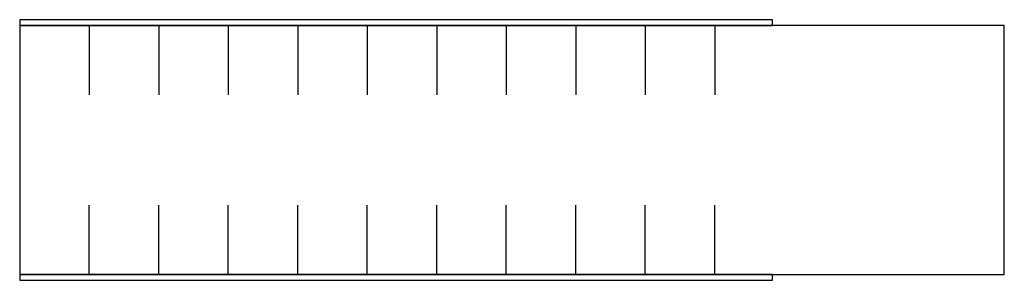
# Model space of a CAD drawing. Header units: millimetres. Extents: x 0 to 850, y -112 to 112.
import ezdxf

# ---------------------------------------------------------------- set-up
doc = ezdxf.new("R2010")
doc.units = ezdxf.units.MM
for name, color, linetype in [('TN_MEMBER_M1', 40, 'CONTINUOUS'), ('TN_PLATE_1', 5, 'CONTINUOUS'), ('TN_PLATE_2', 5, 'CONTINUOUS')]:
    doc.layers.add(name, color=color, linetype=linetype)

msp = doc.modelspace()

# ---------------------------------------------------------------- linework, layer by layer
at = {"layer": 'TN_MEMBER_M1'}
msp.add_lwpolyline([(0, -107.5), (850, -107.5), (850, 107.5), (0, 107.5)], close=True, dxfattribs=at)
at = {"layer": 'TN_NAILS'}
for p, q in [((60, 107.5), (60, 47.5)), ((60, 107.5), (60, 47.5)), ((60, 107.5), (60, 47.5)), ((60, 107.5), (60, 47.5)), ((60, 107.5), (60, 47.5)), ((60, 107.5), (60, 47.5)), ((120, 107.5), (120, 47.5)), ((120, 107.5), (120, 47.5)), ((120, 107.5), (120, 47.5)), ((120, 107.5), (120, 47.5)), ((120, 107.5), (120, 47.5)), ((120, 107.5), (120, 47.5)), ((180, 107.5), (180, 47.5)), ((180, 107.5), (180, 47.5)), ((180, 107.5), (180, 47.5)), ((180, 107.5), (180, 47.5)), ((180, 107.5), (180, 47.5)), ((180, 107.5), (180, 47.5)), ((240, 107.5), (240, 47.5)), ((240, 107.5), (240, 47.5)), ((240, 107.5), (240, 47.5)), ((240, 107.5), (240, 47.5)), ((240, 107.5), (240, 47.5)), ((240, 107.5), (240, 47.5)), ((300, 107.5), (300, 47.5)), ((300, 107.5), (300, 47.5)), ((300, 107.5), (300, 47.5)), ((300, 107.5), (300, 47.5)), ((300, 107.5), (300, 47.5)), ((300, 107.5), (300, 47.5)), ((360, 107.5), (360, 47.5)), ((360, 107.5), (360, 47.5)), ((360, 107.5), (360, 47.5)), ((360, 107.5), (360, 47.5)), ((360, 107.5), (360, 47.5)), ((360, 107.5), (360, 47.5)), ((420, 107.5), (420, 47.5)), ((420, 107.5), (420, 47.5)), ((420, 107.5), (420, 47.5)), ((420, 107.5), (420, 47.5)), ((420, 107.5), (420, 47.5)), ((420, 107.5), (420, 47.5)), ((480, 107.5), (480, 47.5)), ((480, 107.5), (480, 47.5)), ((480, 107.5), (480, 47.5)), ((480, 107.5), (480, 47.5)), ((480, 107.5), (480, 47.5)), ((480, 107.5), (480, 47.5)), ((540, 107.5), (540, 47.5)), ((540, 107.5), (540, 47.5)), ((540, 107.5), (540, 47.5)), ((540, 107.5), (540, 47.5)), ((540, 107.5), (540, 47.5)), ((540, 107.5), (540, 47.5)), ((600, 107.5), (600, 47.5)), ((600, 107.5), (600, 47.5)), ((600, 107.5), (600, 47.5)), ((600, 107.5), (600, 47.5)), ((600, 107.5), (600, 47.5)), ((600, 107.5), (600, 47.5)), ((60, -107.5), (60, -47.5)), ((60, -107.5), (60, -47.5)), ((60, -107.5), (60, -47.5)), ((60, -107.5), (60, -47.5)), ((60, -107.5), (60, -47.5)), ((60, -107.5), (60, -47.5)), ((120, -107.5), (120, -47.5)), ((120, -107.5), (120, -47.5)), ((120, -107.5), (120, -47.5)), ((120, -107.5), (120, -47.5)), ((120, -107.5), (120, -47.5)), ((120, -107.5), (120, -47.5)), ((180, -107.5), (180, -47.5)), ((180, -107.5), (180, -47.5)), ((180, -107.5), (180, -47.5)), ((180, -107.5), (180, -47.5)), ((180, -107.5), (180, -47.5)), ((180, -107.5), (180, -47.5)), ((240, -107.5), (240, -47.5)), ((240, -107.5), (240, -47.5)), ((240, -107.5), (240, -47.5)), ((240, -107.5), (240, -47.5)), ((240, -107.5), (240, -47.5)), ((240, -107.5), (240, -47.5)), ((300, -107.5), (300, -47.5)), ((300, -107.5), (300, -47.5)), ((300, -107.5), (300, -47.5)), ((300, -107.5), (300, -47.5)), ((300, -107.5), (300, -47.5)), ((300, -107.5), (300, -47.5)), ((360, -107.5), (360, -47.5)), ((360, -107.5), (360, -47.5)), ((360, -107.5), (360, -47.5)), ((360, -107.5), (360, -47.5)), ((360, -107.5), (360, -47.5)), ((360, -107.5), (360, -47.5)), ((420, -107.5), (420, -47.5)), ((420, -107.5), (420, -47.5)), ((420, -107.5), (420, -47.5)), ((420, -107.5), (420, -47.5)), ((420, -107.5), (420, -47.5)), ((420, -107.5), (420, -47.5)), ((480, -107.5), (480, -47.5)), ((480, -107.5), (480, -47.5)), ((480, -107.5), (480, -47.5)), ((480, -107.5), (480, -47.5)), ((480, -107.5), (480, -47.5)), ((480, -107.5), (480, -47.5)), ((540, -107.5), (540, -47.5)), ((540, -107.5), (540, -47.5)), ((540, -107.5), (540, -47.5)), ((540, -107.5), (540, -47.5)), ((540, -107.5), (540, -47.5)), ((540, -107.5), (540, -47.5)), ((600, -107.5), (600, -47.5)), ((600, -107.5), (600, -47.5)), ((600, -107.5), (600, -47.5)), ((600, -107.5), (600, -47.5)), ((600, -107.5), (600, -47.5)), ((600, -107.5), (600, -47.5))]:
    msp.add_line(p, q, dxfattribs=at)
at = {"layer": 'TN_PLATE_1'}
msp.add_lwpolyline([(0, 107.5), (650, 107.5), (650, 112.5), (0, 112.5)], close=True, dxfattribs=at)
at = {"layer": 'TN_PLATE_2'}
msp.add_lwpolyline([(0, -112.5), (650, -112.5), (650, -107.5), (0, -107.5)], close=True, dxfattribs=at)

doc.saveas('drawing.dxf')
